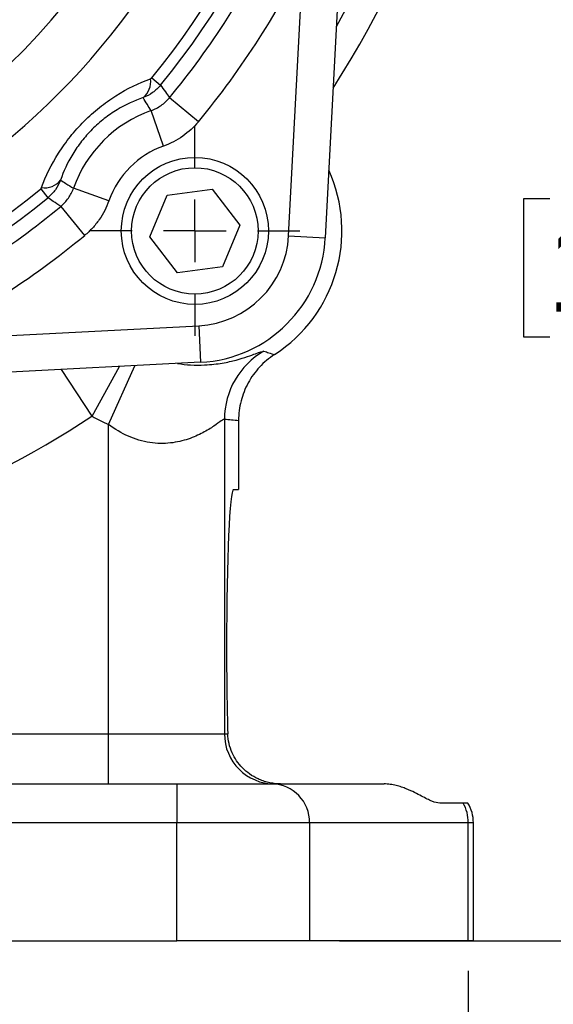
# Model space of a CAD drawing. Header units: inches. Extents: x 0.4 to 16.6, y 0.2 to 10.8.
# Tile 20 of 24: x 13.9 to 14.8, y 3.9 to 5.6. Entities that reach past the tile are written whole.
import ezdxf

# ---------------------------------------------------------------- set-up
doc = ezdxf.new("R2010")
doc.units = ezdxf.units.IN
doc.header["$MEASUREMENT"] = 0
doc.layers.add('SLD-0', color=7, linetype='Continuous', lineweight=25)
doc.styles.add('SLDTEXTSTYLE0', font='TXT', dxfattribs={"width": 0.75})
doc.dimstyles.new('SLDDIMSTYLE0', dxfattribs={"dimtxt": 0.145833, "dimasz": 0.13, "dimexe": 0, "dimexo": 0.0625, "dimgap": 0.036458, "dimtad": 0, "dimtih": 1, "dimtoh": 1, "dimdec": 1, "dimlfac": 1.9, "dimrnd": 1e-09, "dimzin": 12, "dimdsep": 46, "dimtxsty": 'SLDTEXTSTYLE0', "dimsah": 1, "dimcen": 0.09, "dimadec": 0, "dimazin": 3, "dimtfac": 1, "dimtdec": 1, "dimtofl": 0, "dimtmove": 0, "dimatfit": 3, "dimfxl": 0, "dimfrac": 2, "dimtolj": 1, "dimtzin": 12, "dimarcsym": 0})

# ---------------------------------------------------------------- blocks, each defined once
blk = doc.blocks.new('_D')
at = {"layer": 'SLD-0'}
for p, q in [((13.1589, 7.9171), (15.7491, 7.9171)), ((15.6241, 7.9171), (15.6241, 6.198)), ((15.4625, 5.9367), (15.4181, 5.9367)), ((15.4181, 5.9367), (15.4181, 5.705)), ((15.7858, 5.9367), (15.8301, 5.9367)), ((15.8301, 5.9367), (15.8301, 5.705)), ((15.4181, 5.705), (15.4625, 5.705)), ((15.8301, 5.705), (15.7858, 5.705)), ((15.6241, 4.0556), (15.6241, 5.6754)), ((14.4446, 4.0556), (15.7491, 4.0556))]:
    blk.add_line(p, q, dxfattribs=at)
for points in [[(15.6241, 7.9171), (15.6041, 7.7871), (15.6441, 7.7871)], [(15.6241, 4.0556), (15.6441, 4.1856), (15.6041, 4.1856)]]:
    blk.add_solid(points, dxfattribs=at)
at = {"layer": 'SLD-0', "char_height": 0.14583, "attachment_point": 1, "style": 'SLDTEXTSTYLE0'}
for s, insert in [('7.3', (15.4895, 6.1543)), ('186', (15.4625, 5.893))]:
    blk.add_mtext(s, dxfattribs=dict(at, insert=insert))
blk = doc.blocks.new('_D_3')
at = {"layer": 'SLD-0'}
for p, q in [((12.5992, 4.1264), (12.5992, 3.0644)), ((14.6609, 4.0056), (14.6609, 3.0644)), ((12.5992, 3.1894), (13.3439, 3.1894)), ((13.5159, 3.1894), (13.4715, 3.1894)), ((13.4715, 3.1894), (13.4715, 2.9577)), ((13.7314, 3.1894), (13.7758, 3.1894)), ((13.7758, 3.1894), (13.7758, 2.9577)), ((14.6609, 3.1894), (13.9034, 3.1894)), ((13.4715, 2.9577), (13.5159, 2.9577)), ((13.7758, 2.9577), (13.7314, 2.9577))]:
    blk.add_line(p, q, dxfattribs=at)
for points in [[(12.5992, 3.1894), (12.7292, 3.1694), (12.7292, 3.2094)], [(14.6609, 3.1894), (14.5309, 3.2094), (14.5309, 3.1694)]]:
    blk.add_solid(points, dxfattribs=at)
at = {"layer": 'SLD-0', "char_height": 0.14583, "attachment_point": 1, "style": 'SLDTEXTSTYLE0'}
for s, insert in [('3.9', (13.489, 3.407)), ('99', (13.5159, 3.1457))]:
    blk.add_mtext(s, dxfattribs=dict(at, insert=insert))
blk = doc.blocks.new('_D_4')
at = {"layer": 'SLD-0'}
for p, q in [((13.966, 6.3409), (15.0844, 6.3409)), ((14.9594, 6.3409), (14.9594, 5.5628)), ((14.7978, 5.3015), (14.7535, 5.3015)), ((14.7535, 5.3015), (14.7535, 5.0698)), ((15.1211, 5.3015), (15.1654, 5.3015)), ((15.1654, 5.3015), (15.1654, 5.0698)), ((14.7535, 5.0698), (14.7978, 5.0698)), ((15.1654, 5.0698), (15.1211, 5.0698)), ((14.9594, 4.0556), (14.9594, 5.0402)), ((14.4446, 4.0556), (15.0844, 4.0556))]:
    blk.add_line(p, q, dxfattribs=at)
for points in [[(14.9594, 6.3409), (14.9394, 6.2109), (14.9794, 6.2109)], [(14.9594, 4.0556), (14.9794, 4.1856), (14.9394, 4.1856)]]:
    blk.add_solid(points, dxfattribs=at)
at = {"layer": 'SLD-0', "char_height": 0.14583, "attachment_point": 1, "style": 'SLDTEXTSTYLE0'}
for s, insert in [('4.3', (14.8248, 5.5191)), ('110', (14.7978, 5.2578))]:
    blk.add_mtext(s, dxfattribs=dict(at, insert=insert))
blk = doc.blocks.new('SW_CENTERMARKSYMBOL_0')
at = {"layer": 'SLD-0', "color": 0}
for p, q in [((0, 0.1053), (0, 0.1761)), ((0, 0), (0, 0.0526)), ((-0.1053, 0), (-0.1761, 0)), ((0, 0), (-0.0526, 0)), ((0, 0), (0, -0.0526)), ((0, 0), (0.0526, 0)), ((0.1053, 0), (0.1761, 0)), ((0, -0.1053), (0, -0.1761))]:
    blk.add_line(p, q, dxfattribs=at)
blk = doc.blocks.new('SW_CENTERMARKSYMBOL_2')
at = {"layer": 'SLD-0', "color": 0}
for p, q in [((0, 0.1053), (0, 0.8089)), ((0, 0), (0, 0.0526)), ((-0.1053, 0), (-0.8089, 0)), ((0, 0), (-0.0526, 0)), ((0, 0), (0, -0.0526)), ((0, 0), (0.0526, 0)), ((0.1053, 0), (0.8089, 0)), ((0, -0.1053), (0, -0.8089))]:
    blk.add_line(p, q, dxfattribs=at)

msp = doc.modelspace()

# ---------------------------------------------------------------- linework, layer by layer
at = {"color": 7, "linetype": 'Continuous', "lineweight": 25}
for p, q in [((14.3595, 5.2394), (14.3817, 5.6625)), ((14.4432, 5.6593), (14.421, 5.2362)), ((14.1297, 5.5046), (14.1446, 5.4925)), ((14.208, 5.4308), (14.1594, 5.471)), ((14.1497, 5.3901), (14.1286, 5.4495)), ((13.9434, 5.3182), (13.9555, 5.3034)), ((14.0579, 5.2983), (13.9985, 5.3193)), ((14.1268, 5.2377), (14.1559, 5.3078)), ((14.1559, 5.3078), (14.2312, 5.3177)), ((14.2312, 5.3177), (14.2775, 5.2574)), ((13.977, 5.2886), (14.0171, 5.24)), ((14.2775, 5.2574), (14.2484, 5.1873)), ((14.173, 5.1774), (14.1268, 5.2377)), ((14.3595, 5.2394), (14.421, 5.2362)), ((14.2484, 5.1873), (14.173, 5.1774)), ((13.7855, 5.0663), (14.2086, 5.0885)), ((14.2086, 5.0885), (14.2118, 5.027)), ((14.2118, 5.027), (13.7887, 5.0048)), ((14.2517, 4.9317), (14.2517, 4.4035)), ((14.2755, 4.9295), (14.2755, 4.8135)), ((14.0572, 4.4035), (14.0572, 4.9226)), ((14.2668, 4.8135), (14.2755, 4.8135)), ((13.3554, 4.4035), (14.0572, 4.4035)), ((14.0572, 4.3193), (14.0572, 4.4035)), ((14.0572, 4.4035), (14.2517, 4.4035)), ((14.2517, 4.4035), (14.2572, 4.4035)), ((13.1397, 4.3193), (14.1716, 4.3193)), ((14.1716, 4.3193), (14.3317, 4.3193)), ((14.1716, 4.3193), (14.1716, 4.254)), ((14.3317, 4.3193), (14.5195, 4.3193)), ((14.6522, 4.2872), (14.613, 4.2872)), ((14.6604, 4.2872), (14.6522, 4.2872)), ((14.1716, 4.254), (13.1397, 4.254)), ((14.1716, 4.0556), (14.1716, 4.254)), ((14.3946, 4.254), (14.1716, 4.254)), ((14.3946, 4.254), (14.3946, 4.0556)), ((14.6609, 4.254), (14.3946, 4.254)), ((14.6609, 4.0556), (14.6609, 4.254)), ((14.6695, 4.254), (14.6609, 4.254)), ((14.6695, 4.0556), (14.6695, 4.254)), ((11.0268, 4.0556), (14.1716, 4.0556)), ((14.3946, 4.0556), (14.1716, 4.0556)), ((14.6609, 4.0556), (14.3946, 4.0556)), ((14.6695, 4.0556), (14.6609, 4.0556))]:
    msp.add_line(p, q, dxfattribs=at)
at = {"color": 8, "linetype": 'Continuous', "lineweight": 25}
for p, q in [((14.0295, 4.9364), (13.9782, 5.0148)), ((14.0295, 4.9364), (14.0758, 5.0199)), ((14.0572, 4.9226), (14.1012, 5.0212))]:
    msp.add_line(p, q, dxfattribs=at)
at = {"color": 7, "linetype": 'Continuous', "lineweight": 25}
for radius in [0.1234, 0.1061]:
    msp.add_circle((14.2021, 5.2476), radius, dxfattribs=at)
for centre, radius, start, end in [((13.1089, 6.3408), 1.5763, 327.215, 32.7841), ((13.1071, 6.3409), 1.2227, 200.2448, 0), ((13.1071, 6.3409), 1.0394, 201.1215, 0), ((13.1071, 6.3409), 0.8831, 180, 0), ((13.1071, 6.3409), 0.908, 201.3151, 0), ((13.1071, 6.3409), 1.1297, 305.3491, 0), ((13.1071, 6.3409), 1.3211, 320.7248, 0), ((13.1071, 6.3409), 1.3403, 320.7248, 0), ((13.1071, 6.3409), 1.3653, 320.4213, 334.3168), ((13.1071, 6.3409), 1.4284, 320.4213, 334.3168), ((14.0937, 5.4981), 0.0344, 308.5549, 8.3945), ((14.2002, 5.2478), 0.2141, 109.536, 160.464), ((14.2002, 5.2478), 0.151, 109.536, 160.464), ((14.2021, 5.2476), 0.2468, 302.789, 24.4072), ((13.9499, 5.3543), 0.0344, 261.6055, 321.4451), ((13.1071, 6.3409), 1.3211, 230.7248, 309.2752), ((13.1071, 6.3409), 1.3403, 230.7248, 309.2752), ((13.1071, 6.3409), 1.3653, 295.6832, 309.5787), ((13.1071, 6.3409), 1.4284, 295.6832, 309.5787), ((14.2002, 5.2478), 0.1595, 273, 357), ((14.2002, 5.2478), 0.2211, 273, 357), ((14.3834, 4.9317), 0.1316, 119.8903, 179.9949), ((13.1089, 6.3408), 1.6792, 278.4388, 303.2454), ((14.2021, 5.2476), 0.3558, 240.981, 245.9625), ((14.3359, 4.4034), 0.0842, 179.9727, 269.9727), ((14.3305, 4.2552), 0.0641, 358.9426, 88.902), ((14.5938, 4.2541), 0.0672, 359.9424, 29.5149), ((14.6042, 4.254), 0.0653, 0, 30.535)]:
    msp.add_arc(centre, radius, start, end, dxfattribs=at)
at = {"color": 8, "linetype": 'Continuous', "lineweight": 25}
msp.add_arc((13.1089, 6.3408), 1.5276, 330.5852, 29.4137, dxfattribs=at)
at = {"color": 7, "linetype": 'Continuous', "lineweight": 25}
for centre, major_axis, ratio, start_param, end_param in [((14.3109, 5.2476), (0.3996, 0), 0.7992, 4.563907, 4.623781), ((14.2668, 4.5503), (0, 0.2632), 0.043661, 0, 1.570796), ((14.2668, 4.5503), (0, 0.2632), 0.043661, 1.570796, 2.16277)]:
    msp.add_ellipse(centre, major_axis=major_axis, ratio=ratio, start_param=start_param, end_param=end_param, dxfattribs=at)
for points, knots in [([(14.1277, 5.5031), (14.128, 5.5033), (14.1284, 5.5035), (14.1287, 5.5037), (14.129, 5.5039), (14.1293, 5.5041), (14.1296, 5.5044), (14.1296, 5.5045), (14.1297, 5.5045), (14.1297, 5.5046)], [0, 0, 0, 0, 0.0000610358, 0.0000610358, 0.0000610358, 0.0001164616, 0.0001164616, 0.0001164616, 0.000127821, 0.000127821, 0.000127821, 0.000127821]), ([(13.9448, 5.3203), (13.952, 5.3398), (13.9614, 5.3591), (13.9795, 5.3877), (13.986, 5.397), (14.0003, 5.4148), (14.0079, 5.4234), (14.0203, 5.4357), (14.0246, 5.4398), (14.0332, 5.4475), (14.0376, 5.4512), (14.051, 5.4619), (14.0602, 5.4685), (14.0888, 5.4866), (14.1081, 5.496), (14.1277, 5.5031)], [0, 0, 0, 0, 0.25, 0.25, 0.375, 0.375, 0.5, 0.5, 0.5625, 0.5625, 0.625, 0.625, 0.75, 0.75, 1, 1, 1, 1]), ([(14.1446, 5.4925), (14.1407, 5.4877), (14.1362, 5.4835), (14.1263, 5.4763), (14.1209, 5.4734), (14.1151, 5.4713)], [0, 0, 0, 0, 0.5, 0.5, 1, 1, 1, 1]), ([(14.1446, 5.4925), (14.1473, 5.4887), (14.1499, 5.4848), (14.1526, 5.481), (14.1548, 5.4777), (14.1571, 5.4744), (14.1594, 5.471)], [0.0012189, 0.0012189, 0.0012189, 0.0012189, 0.01361164, 0.01361164, 0.01361164, 0.02430078, 0.02430078, 0.02430078, 0.02430078]), ([(14.1151, 5.4713), (14.1007, 5.4663), (14.0862, 5.4598), (14.0642, 5.4464), (14.057, 5.4415), (14.0466, 5.4333), (14.0431, 5.4305), (14.0364, 5.4245), (14.033, 5.4214), (14.0234, 5.4117), (14.0174, 5.405), (14.0093, 5.3945), (14.0067, 5.391), (14.0017, 5.3838), (13.9993, 5.3801), (13.9882, 5.3617), (13.9816, 5.3473), (13.9767, 5.3329)], [0, 0, 0, 0, 0.25, 0.25, 0.375, 0.375, 0.4375, 0.4375, 0.5, 0.5, 0.625, 0.625, 0.6875, 0.6875, 0.75, 0.75, 1, 1, 1, 1]), ([(14.1286, 5.4495), (14.1266, 5.4529), (14.1245, 5.4563), (14.1224, 5.4596), (14.12, 5.4635), (14.1176, 5.4674), (14.1151, 5.4713)], [0.00289262, 0.00289262, 0.00289262, 0.00289262, 0.01358116, 0.01358116, 0.01358116, 0.02600521, 0.02600521, 0.02600521, 0.02600521]), ([(14.1286, 5.4495), (14.1316, 5.4506), (14.1346, 5.4519), (14.1402, 5.4548), (14.1429, 5.4564), (14.1507, 5.4619), (14.1553, 5.4661), (14.1594, 5.471)], [0, 0, 0, 0, 0.25, 0.25, 0.5, 0.5, 1, 1, 1, 1]), ([(14.208, 5.4308), (14.2003, 5.4215), (14.1915, 5.4135), (14.1768, 5.4032), (14.1716, 5.4), (14.1609, 5.3945), (14.1554, 5.3921), (14.1497, 5.3901)], [0, 0, 0, 0, 0.5, 0.5, 0.75, 0.75, 1, 1, 1, 1]), ([(13.9767, 5.3329), (13.9745, 5.3271), (13.9716, 5.3217), (13.9645, 5.3117), (13.9603, 5.3073), (13.9555, 5.3034)], [0, 0, 0, 0, 0.5, 0.5, 1, 1, 1, 1]), ([(13.9767, 5.3329), (13.9797, 5.331), (13.9827, 5.3291), (13.9858, 5.3272), (13.99, 5.3245), (13.9942, 5.3219), (13.9985, 5.3193)], [0.00163868, 0.00163868, 0.00163868, 0.00163868, 0.01129966, 0.01129966, 0.01129966, 0.02475128, 0.02475128, 0.02475128, 0.02475128]), ([(13.977, 5.2886), (13.9794, 5.2906), (13.9817, 5.2928), (13.986, 5.2975), (13.988, 5.3), (13.9934, 5.3078), (13.9963, 5.3133), (13.9985, 5.3193)], [0, 0, 0, 0, 0.25, 0.25, 0.5, 0.5, 1, 1, 1, 1]), ([(13.977, 5.2886), (13.9728, 5.2915), (13.9686, 5.2943), (13.9644, 5.2972), (13.9615, 5.2993), (13.9585, 5.3013), (13.9555, 5.3034)], [0.00289278, 0.00289278, 0.00289278, 0.00289278, 0.01634514, 0.01634514, 0.01634514, 0.02597466, 0.02597466, 0.02597466, 0.02597466]), ([(14.0579, 5.2983), (14.0539, 5.2869), (14.0484, 5.2763), (14.0381, 5.2616), (14.0343, 5.2568), (14.0262, 5.248), (14.0218, 5.2439), (14.0171, 5.24)], [0, 0, 0, 0, 0.5, 0.5, 0.75, 0.75, 1, 1, 1, 1]), ([(14.3178, 5.0459), (14.3206, 5.0448), (14.3235, 5.0439), (14.3264, 5.0429), (14.3295, 5.0419), (14.3327, 5.041), (14.3358, 5.04)], [0, 0, 0, 0, 0.0127, 0.0127, 0.0127, 0.02638069, 0.02638069, 0.02638069, 0.02638069]), ([(14.3358, 5.04), (14.3266, 5.0341), (14.3181, 5.0269), (14.3069, 5.0149), (14.3035, 5.0107), (14.2971, 5.0019), (14.2941, 4.9972), (14.2863, 4.9827), (14.2823, 4.9726), (14.2782, 4.9568), (14.2772, 4.9513), (14.2758, 4.9405), (14.2755, 4.935), (14.2755, 4.9295)], [0, 0, 0, 0, 0.25, 0.25, 0.375, 0.375, 0.5, 0.5, 0.75, 0.75, 0.875, 0.875, 1, 1, 1, 1]), ([(14.2517, 4.9317), (14.2512, 4.9319), (14.2493, 4.9307), (14.2433, 4.9265), (14.2391, 4.9234), (14.2287, 4.9164), (14.2225, 4.9126), (14.2117, 4.9069), (14.2078, 4.905), (14.1997, 4.9014), (14.1954, 4.8997), (14.1818, 4.8952), (14.1719, 4.8928), (14.1555, 4.891), (14.1498, 4.8907), (14.1383, 4.8909), (14.1324, 4.8914), (14.1204, 4.8932), (14.1143, 4.8946), (14.1022, 4.8982), (14.0963, 4.9004), (14.0789, 4.908), (14.0676, 4.9148), (14.0572, 4.9226)], [0, 0, 0, 0, 0.125, 0.125, 0.25, 0.25, 0.375, 0.375, 0.4375, 0.4375, 0.5, 0.5, 0.625, 0.625, 0.6875, 0.6875, 0.75, 0.75, 0.8125, 0.8125, 0.875, 0.875, 1, 1, 1, 1]), ([(14.3456, 4.3193), (14.342, 4.3193), (14.3386, 4.3195), (14.3319, 4.3203), (14.3286, 4.3209), (14.3224, 4.3224), (14.3194, 4.3233), (14.3137, 4.3253), (14.3109, 4.3264), (14.3031, 4.3301), (14.2984, 4.3328), (14.2897, 4.339), (14.2857, 4.3425), (14.2748, 4.3536), (14.2689, 4.362), (14.2624, 4.3765), (14.2607, 4.3816), (14.2582, 4.3922), (14.2574, 4.3977), (14.2572, 4.4035)], [0, 0, 0, 0, 0.0625, 0.0625, 0.125, 0.125, 0.1875, 0.1875, 0.25, 0.25, 0.375, 0.375, 0.5, 0.5, 0.75, 0.75, 0.875, 0.875, 1, 1, 1, 1]), ([(14.613, 4.2872), (14.6092, 4.2872), (14.6049, 4.2882), (14.5973, 4.2912), (14.5947, 4.2925), (14.5888, 4.2953), (14.5857, 4.297), (14.5788, 4.3007), (14.575, 4.3027), (14.5667, 4.3068), (14.5621, 4.309), (14.5544, 4.3121), (14.5518, 4.3131), (14.5461, 4.315), (14.5431, 4.3159), (14.5368, 4.3174), (14.5335, 4.3181), (14.5266, 4.319), (14.5231, 4.3193), (14.5195, 4.3193)], [0, 0, 0, 0, 0.25, 0.25, 0.375, 0.375, 0.5, 0.5, 0.625, 0.625, 0.75, 0.75, 0.8125, 0.8125, 0.875, 0.875, 0.9375, 0.9375, 1, 1, 1, 1])]:
    msp.add_open_spline(points, degree=3, knots=knots, dxfattribs=at)
msp.add_open_spline([(13.9434, 5.3182), (13.9441, 5.3188), (13.9446, 5.3196), (13.9448, 5.3203)], degree=3, dxfattribs=at)
at = {"color": 8, "linetype": 'Continuous', "lineweight": 25}
msp.add_open_spline([(14.173, 5.025), (14.1804, 5.024), (14.1969, 5.0219), (14.2227, 5.0224), (14.2491, 5.0254), (14.2726, 5.0309), (14.291, 5.0366), (14.3104, 5.044), (14.3148, 5.0451), (14.3178, 5.0459)], degree=3, knots=[0, 0, 0, 0, 0.073303, 0.162968, 0.294944, 0.427272, 0.564989, 0.702773, 1, 1, 1, 1], dxfattribs=at)

# ---------------------------------------------------------------- block references
at = {"layer": 'SLD-0'}
for name, p in [('SW_CENTERMARKSYMBOL_2', (13.1071, 6.3409)), ('SW_CENTERMARKSYMBOL_0', (14.2021, 5.2476))]:
    msp.add_blockref(name, p, dxfattribs=at)

# ---------------------------------------------------------------- dimensions: what is measured, and where the dimension line sits
for base, p1, p2, picture, middle in [((15.6241, 4.0556), (13.1089, 7.9171), (14.3946, 4.0556), '_D', (15.6241, 5.9367)), ((14.9594, 6.3409), (14.3946, 4.0556), (13.916, 6.3409), '_D_4', (14.9594, 5.3015))]:
    dim = msp.add_linear_dim(base=base, p1=p1, p2=p2, angle=90, dimstyle='SLDDIMSTYLE0', dxfattribs=at)
    dim.commit()
    dim.dimension.update_dxf_attribs({"geometry": picture, "text_midpoint": middle, "dimtype": 160})
dim = msp.add_linear_dim(base=(14.6609, 3.1894), p1=(12.5992, 4.1764), p2=(14.6609, 4.0556), dimstyle='SLDDIMSTYLE0', dxfattribs=at)
dim.commit()
dim.dimension.update_dxf_attribs({"geometry": '_D_3', "text_midpoint": (13.6236, 3.1894), "dimtype": 160})

doc.saveas('drawing.dxf')
